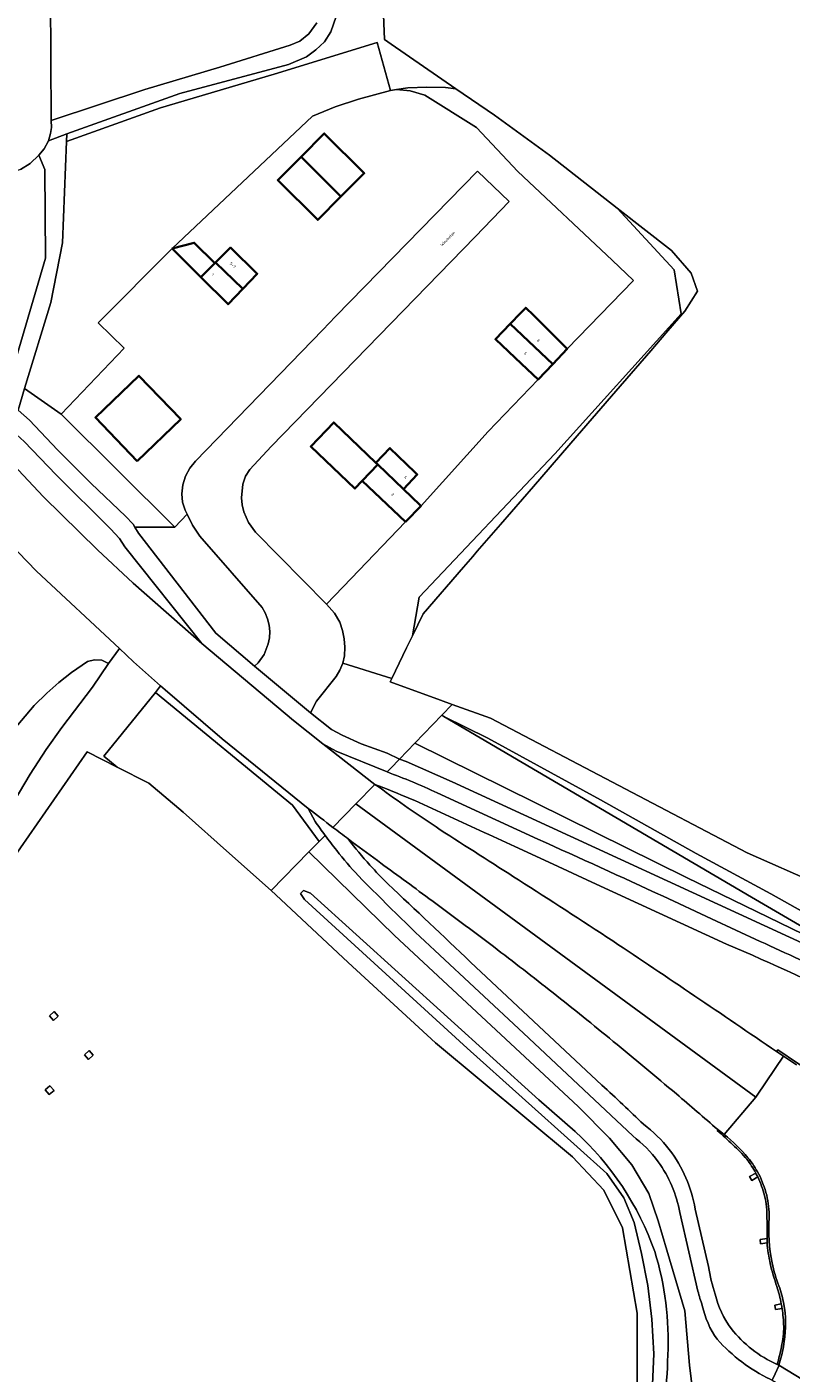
# Model space of a CAD drawing. Header units: metres. Extents: x 197700 to 204338, y 317132 to 325229.
# Tile 63 of 256: x 199010 to 199107, y 319549 to 319720. Entities that reach past the tile are written whole.
import ezdxf
from ezdxf.enums import TextEntityAlignment as Align

# ---------------------------------------------------------------- set-up
doc = ezdxf.new("R2010")
doc.units = ezdxf.units.M
for name, color, linetype, lineweight in [('B-WE-GR-BEPLANTING_CULTUUR_BODEMBEDEKKER-GV', 90, 'Continuous', 18), ('B-WE-GR-BEPLANTING_CULTUUR_BOSPLANTSOEN-GV', 90, 'Continuous', 18), ('B-WE-GR-BOUWLAND-GV', 80, 'Continuous', 13), ('B-WE-GR-GROENVOORZIENING-GV', 80, 'Continuous', 18), ('B-WE-IE-TERREINAFSCHEIDING_KUNSTMATIG_HEKWERK-G', 20, 'IE-TERREINAFSCHEIDING-KUNSTMATIG', 18), ('B-WE-IE-TERREINAFSCHEIDING_KUNSTMATIG_MUUR-G', 90, 'IE-TERREINAFSCHEIDING-KUNSTMATIG-DICHT', 18), ('B-WE-KL-ET_HS_LANDELIJK HOOGSPANNINGSNET-GV', 10, 'Continuous', 18), ('B-WE-OG-BEBOUWING-GV', 7, 'Continuous', 35), ('B-WE-OG-BEBOUWING-T18', 10, 'Continuous', 18), ('B-WE-OG-TERREIN_CULTUURSCHEIDING-GV', 7, 'Continuous', 18), ('B-WE-OG-TERREIN_ERF-GV', 7, 'Continuous', 18), ('B-WE-OG-TOPOGRAFIE-T18', 10, 'Continuous', 18), ('B-WE-OG-WATER_GREPPEL-GV', 160, 'Continuous', 18), ('B-WE-OG-WEG-GV', 7, 'Continuous', 18), ('B-WE-VH-VERHARDING_ASFALT-GV', 252, 'Continuous', 18), ('B-WE-VH-VERHARDING_BETONSTRAATSTEEN-GV', 252, 'Continuous', 18), ('B-WE-VH-VERHARDING_TEGEL-GV', 252, 'Continuous', 18)]:
    doc.layers.add(name, color=color, linetype=linetype, lineweight=lineweight)
doc.styles.add('NLCS-ISO-M200-T18', font='NLCS-ISO.ttf', dxfattribs={"height": 0.36})
doc.linetypes.add('IE-TERREINAFSCHEIDING-KUNSTMATIG', pattern='A,4,[82,NLCS.SHX,S=0.75,R=90,X=0,Y=0],4,-2', length=10)
doc.linetypes.add('IE-TERREINAFSCHEIDING-KUNSTMATIG-DICHT', pattern='A,8,-1,[82,NLCS.SHX,S=0.75,R=90,X=0,Y=0],-1', length=10)

msp = doc.modelspace()

# ---------------------------------------------------------------- linework, layer by layer
at = {"layer": 'B-WE-GR-BEPLANTING_CULTUUR_BODEMBEDEKKER-GV'}
for points in [[(199049.339, 319721.241), (199048.693, 319719.287), (199047.895, 319718.034), (199046.797, 319717.03), (199045.598, 319716.127), (199043.299, 319715.171), (199029.549, 319711.489), (199015.222, 319706.353), (199015.183, 319705.415), (199027.097, 319709.653), (199041.479, 319713.912), (199054.572, 319717.936), (199056.246, 319711.867), (199056.987, 319711.98), (199058.451, 319712.203), (199060.832, 319712.3), (199063.215, 319712.235), (199064.545, 319712.087), (199056.337, 319717.722), (199055.48, 319718.318), (199055.143, 319726.698)], [(199013.163, 319723.819), (199013.248, 319708.052), (199025.096, 319711.98), (199034.595, 319714.803), (199043.544, 319717.625), (199044.743, 319718.127), (199045.891, 319719.03), (199046.889, 319720.435)]]:
    msp.add_lwpolyline(points, dxfattribs=at)
for points in [[(199009.854, 319674.083), (199009.026, 319671.354), (199010.48, 319670.056), (199014.04, 319666.309), (199018.302, 319662.063), (199022.664, 319657.918), (199023.617, 319656.869), (199023.851, 319656.503), (199028.907, 319656.515), (199014.495, 319670.846)], [(199030.472, 319658.146), (199028.907, 319656.515), (199023.851, 319656.503), (199024.319, 319655.77), (199034.098, 319643.053), (199039.014, 319638.872), (199039.487, 319639.318), (199040.233, 319640.367), (199040.739, 319641.716), (199040.886, 319642.501), (199040.928, 319643.299), (199040.853, 319644.094), (199040.663, 319644.881), (199040.365, 319645.633), (199039.965, 319646.337), (199032.059, 319655.381), (199031.157, 319656.767)]]:
    msp.add_lwpolyline(points, close=True, dxfattribs=at)
at = {"layer": 'B-WE-GR-BEPLANTING_CULTUUR_BOSPLANTSOEN-GV'}
for points in [[(199014.495, 319670.846), (199022.472, 319679.206), (199019.198, 319682.405), (199028.565, 319691.818), (199046.365, 319708.603), (199049.249, 319709.775), (199052.201, 319710.762), (199056.246, 319711.867), (199054.572, 319717.936), (199041.479, 319713.912), (199027.097, 319709.653), (199015.183, 319705.415), (199014.65, 319692.564), (199013.167, 319685.008), (199009.854, 319674.083)], [(199078.649, 319679.115), (199076.808, 319677.172), (199074.967, 319675.23), (199068.622, 319668.637), (199060.127, 319659.224), (199058.156, 319657.169), (199051.26, 319649.993), (199048.14, 319646.746), (199049.147, 319645.629), (199049.801, 319644.454), (199050.145, 319643.424), (199050.379, 319642.364), (199050.472, 319641.281), (199050.394, 319640.196), (199050.183, 319639.275), (199056.416, 319637.341), (199058.281, 319641.199), (199059.013, 319642.715), (199059.894, 319647.641), (199077.06, 319665.798), (199093.099, 319683.556), (199092.189, 319689.128), (199084.972, 319696.961), (199076.392, 319703.655), (199069.437, 319708.728), (199064.545, 319712.087), (199063.215, 319712.235), (199060.832, 319712.3), (199058.451, 319712.203), (199056.987, 319711.98), (199058.755, 319711.832), (199060.608, 319711.266), (199067.125, 319707.162), (199072.403, 319701.573), (199084.322, 319690.35), (199087.038, 319687.793)], [(199093.56, 319683.892), (199095.163, 319686.441), (199094.353, 319688.701), (199091.884, 319691.559), (199084.972, 319696.961), (199092.189, 319689.128), (199093.099, 319683.556), (199077.06, 319665.798), (199059.894, 319647.641), (199059.013, 319642.715), (199060.388, 319645.528), (199065.495, 319651.435), (199066.681, 319652.806), (199067.242, 319653.455), (199070.184, 319656.858), (199074.35, 319661.675), (199079.89, 319668.083), (199084.792, 319673.752), (199089.223, 319678.876), (199091.405, 319681.4)]]:
    msp.add_lwpolyline(points, close=True, dxfattribs=at)
for points in [[(199008.316, 319630.659), (199011.061, 319633.919), (199012.657, 319635.473), (199014.205, 319636.829), (199015.803, 319638.083), (199017.851, 319639.488), (199018.702, 319639.691), (199019.652, 319639.643), (199020.504, 319639.244), (199021.887, 319641.13), (199011.373, 319650.937), (199003.262, 319659.307)], [(199007.738, 319620.447), (199010.579, 319625.208), (199012.573, 319628.316), (199014.568, 319631.123), (199018.459, 319636.236), (199020.504, 319639.244), (199019.652, 319639.643), (199018.702, 319639.691), (199017.851, 319639.488), (199015.803, 319638.083), (199014.205, 319636.829), (199012.657, 319635.473), (199011.061, 319633.919), (199008.316, 319630.659)]]:
    msp.add_lwpolyline(points, dxfattribs=at)
at = {"layer": 'B-WE-GR-BOUWLAND-GV'}
for points in [[(199055.143, 319726.698), (199055.48, 319718.318), (199056.337, 319717.722), (199064.545, 319712.087), (199069.437, 319708.728), (199076.392, 319703.655), (199084.972, 319696.961), (199091.884, 319691.559), (199094.353, 319688.701), (199095.163, 319686.441), (199093.56, 319683.892), (199091.405, 319681.4), (199089.223, 319678.876), (199084.792, 319673.752), (199079.89, 319668.083), (199074.35, 319661.675), (199070.184, 319656.858), (199067.242, 319653.455), (199066.681, 319652.806), (199065.495, 319651.435), (199060.388, 319645.528), (199059.013, 319642.715), (199058.281, 319641.199), (199056.416, 319637.341), (199056.208, 319636.91), (199062.567, 319634.599), (199064.075, 319634.051), (199068.925, 319632.288), (199085.188, 319623.751), (199101.451, 319615.214), (199110.447, 319611.245)], [(198994.631, 319413.858), (199012.755, 319433.967), (199048.21, 319476.3), (199061.836, 319494.292), (199079.563, 319521.015), (199084.193, 319529.614), (199086.442, 319538.477), (199087.5, 319547.605), (199087.5, 319556.866), (199085.648, 319567.714), (199083.267, 319572.476), (199079.298, 319576.71), (199061.968, 319591.129), (199050.856, 319601.316), (199041.727, 319609.915), (199041.122, 319610.451), (199041.123, 319610.452), (199035.84, 319615.14), (199029.953, 319620.366), (199025.588, 319624.07), (199021.584, 319626.106), (199017.782, 319628.039), (199002.966, 319606.74)]]:
    msp.add_lwpolyline(points, dxfattribs=at)
for points in [[(199013.538, 319593.978), (199013.004, 319594.574), (199013.6, 319595.109), (199014.134, 319594.513)], [(199017.967, 319589.034), (199017.433, 319589.63), (199018.029, 319590.165), (199018.563, 319589.569)], [(199012.992, 319584.577), (199012.458, 319585.173), (199013.054, 319585.708), (199013.588, 319585.112)]]:
    msp.add_lwpolyline(points, close=True, dxfattribs=at)
at = {"layer": 'B-WE-GR-GROENVOORZIENING-GV'}
msp.add_lwpolyline([(199029.953, 319620.366), (199035.84, 319615.14), (199041.123, 319610.452), (199045.901, 319615.34), (199047.217, 319616.686), (199043.8, 319621.288), (199026.438, 319635.565), (199019.884, 319627.496), (199021.584, 319626.106), (199025.588, 319624.07)], close=True, dxfattribs=at)
at = {"layer": 'B-WE-IE-TERREINAFSCHEIDING_KUNSTMATIG_HEKWERK-G'}
msp.add_lwpolyline([(199056.246, 319711.867), (199054.572, 319717.936), (199041.479, 319713.912), (199027.097, 319709.653), (199015.183, 319705.415)], dxfattribs=at)
at = {"layer": 'B-WE-IE-TERREINAFSCHEIDING_KUNSTMATIG_MUUR-G'}
for points in [[(199028.565, 319691.818), (199019.198, 319682.405), (199022.472, 319679.206), (199014.495, 319670.846)], [(199074.967, 319675.23), (199068.622, 319668.637)], [(199028.907, 319656.515), (199014.495, 319670.846)], [(199030.472, 319658.146), (199028.907, 319656.515)], [(199051.26, 319649.993), (199048.14, 319646.746)]]:
    msp.add_lwpolyline(points, dxfattribs=at)
at = {"layer": 'B-WE-KL-ET_HS_LANDELIJK HOOGSPANNINGSNET-GV'}
for points in [[(199013.6, 319595.109), (199013.004, 319594.574), (199013.538, 319593.978), (199014.134, 319594.513)], [(199018.029, 319590.165), (199017.433, 319589.63), (199017.967, 319589.034), (199018.563, 319589.569)], [(199013.054, 319585.708), (199012.458, 319585.173), (199012.992, 319584.577), (199013.588, 319585.112)]]:
    msp.add_lwpolyline(points, close=True, dxfattribs=at)
at = {"layer": 'B-WE-OG-BEBOUWING-GV'}
for points in [[(199049.961, 319698.418), (199052.908, 319701.377), (199047.853, 319706.412), (199044.906, 319703.454)], [(199049.961, 319698.418), (199044.906, 319703.454), (199041.959, 319700.495), (199047.014, 319695.46)], [(199028.565, 319691.818), (199032.203, 319688.203), (199033.956, 319689.968), (199031.355, 319692.571)], [(199034.045, 319690.057), (199037.527, 319686.729), (199039.342, 319688.628), (199035.951, 319691.957)], [(199037.527, 319686.729), (199034.045, 319690.057), (199033.956, 319689.968), (199032.203, 319688.203), (199035.656, 319684.772)], [(199076.808, 319677.172), (199078.649, 319679.115), (199076.484, 319681.259), (199074.362, 319683.362), (199073.397, 319684.318), (199073.388, 319684.309), (199072.716, 319683.628), (199071.421, 319682.279)], [(199072.859, 319677.211), (199074.967, 319675.23), (199076.808, 319677.172), (199071.421, 319682.279), (199069.545, 319680.324)], [(199024.134, 319664.893), (199029.648, 319670.198), (199024.343, 319675.712), (199018.829, 319670.407)], [(199054.63, 319664.448), (199054.386, 319664.682), (199049.052, 319669.792), (199046.128, 319666.727), (199051.728, 319661.41), (199052.658, 319662.389)], [(199054.63, 319664.448), (199057.873, 319661.313), (199059.626, 319663.204), (199059.332, 319663.488), (199056.168, 319666.542), (199054.386, 319664.682)], [(199058.156, 319657.169), (199060.127, 319659.224), (199059.981, 319659.36), (199057.873, 319661.313), (199054.63, 319664.448), (199052.658, 319662.389)]]:
    msp.add_lwpolyline(points, close=True, dxfattribs=at)
at = {"layer": 'B-WE-OG-TERREIN_CULTUURSCHEIDING-GV'}
for points in [[(199011.676, 319703.649), (199010.558, 319702.59), (199009.359, 319701.837), (199008.259, 319701.485), (199006.509, 319701.181), (198992.599, 319700.886), (198990.75, 319700.529), (198990.2, 319700.327), (198989.252, 319699.672), (198987.009, 319697.862), (198984.316, 319695.7), (198992.713, 319685.675), (199002.014, 319674.894), (199007.12, 319672.316), (199008.015, 319675.366), (199012.489, 319690.603), (199012.406, 319701.853)], [(199057.402, 319627.122), (199059.326, 319629.12), (199062.75, 319632.675), (199064.075, 319634.051), (199062.567, 319634.599), (199056.208, 319636.91), (199056.416, 319637.341), (199050.183, 319639.275), (199049.838, 319638.395), (199049.374, 319637.572), (199046.881, 319634.456), (199046.115, 319632.977), (199048.778, 319630.879), (199050.12, 319630.14), (199052.535, 319629.045), (199055.816, 319627.857)], [(199063.01, 319632.522), (199062.75, 319632.675), (199059.326, 319629.12), (199093.758, 319612.122), (199117.426, 319600.628), (199102.002, 319609.597)], [(199120.803, 319610.649), (199114.446, 319610.341), (199110.447, 319611.245), (199101.451, 319615.214), (199085.188, 319623.751), (199068.925, 319632.288), (199064.075, 319634.051), (199062.75, 319632.675), (199063.01, 319632.522), (199068.589, 319629.77), (199082.872, 319621.946), (199094.971, 319615.158), (199104.473, 319610.02), (199115.155, 319604.026), (199117.265, 319603.153)]]:
    msp.add_lwpolyline(points, close=True, dxfattribs=at)
for points in [[(199027.105, 319636.386), (199026.438, 319635.565), (199043.8, 319621.288), (199047.217, 319616.686), (199047.956, 319617.442)], [(199046.682, 319619.221), (199045.824, 319620.854), (199034.885, 319629.669), (199027.676, 319635.874), (199027.105, 319636.386)], [(199117.426, 319600.628), (199093.758, 319612.122), (199059.326, 319629.12), (199057.402, 319627.122), (199058.246, 319626.798), (199064.051, 319624.244), (199112.689, 319601.82), (199121.233, 319597.79), (199127.446, 319594.56), (199128.503, 319596.559), (199130.291, 319595.665), (199134.059, 319603.421), (199134.29, 319603.297), (199134.662, 319604.105)], [(199054.263, 319623.894), (199054.792, 319623.552)], [(199090.333, 319524.786), (199093.489, 319533.499), (199094.815, 319544.745), (199094.15, 319550.267), (199093.565, 319557.188), (199091.284, 319564.85), (199090.188, 319568.584), (199088.983, 319572.047), (199086.842, 319575.701), (199084.008, 319579.073), (199080.035, 319583.054), (199056.75, 319604.752), (199045.901, 319615.34), (199041.123, 319610.452), (199041.122, 319610.451), (199041.727, 319609.915)], [(199098.855, 319603.655), (199081.764, 319611.52), (199076.874, 319613.773), (199071.985, 319616.027)], [(199089.45, 319547.853), (199089.636, 319551.732), (199089.377, 319556.133), (199088.871, 319560.403), (199088.074, 319564.442), (199087.126, 319568.371), (199085.814, 319571.511), (199083.645, 319574.597), (199079.888, 319577.981), (199065.982, 319590.456), (199045.332, 319609.303), (199044.817, 319610.076), (199045.198, 319610.475), (199046.09, 319610.1), (199075.058, 319583.905), (199079.642, 319579.903)], [(199041.727, 319609.915), (199050.856, 319601.316), (199061.968, 319591.129), (199079.298, 319576.71), (199083.267, 319572.476), (199085.648, 319567.714), (199087.5, 319556.866), (199087.5, 319547.605), (199086.442, 319538.477), (199084.193, 319529.614), (199079.563, 319521.015), (199061.836, 319494.292), (199048.21, 319476.3), (199012.755, 319433.967), (198994.631, 319413.858), (198964.998, 319386.606), (198932.851, 319359.222), (198909.568, 319341.23), (198891.179, 319328.265)], [(199066.386, 319601.391), (199083.043, 319585.793)], [(199105.175, 319590.043), (199105.337, 319590.243), (199107.839, 319588.583), (199109.964, 319587.202)], [(199102.787, 319574.155), (199102.066, 319573.709), (199101.768, 319574.221), (199102.542, 319574.636)], [(199094.867, 319570.08), (199096.573, 319562.795)], [(199103.975, 319565.805), (199103.135, 319565.684), (199103.083, 319566.215), (199103.971, 319566.331)], [(199105.878, 319557.469), (199105.059, 319557.351), (199104.951, 319557.882), (199105.78, 319558.047)]]:
    msp.add_lwpolyline(points, dxfattribs=at)
for points in [[(199063.179, 319620.095, 0.0204731), (199054.263, 319623.894)], [(199054.792, 319623.552, 0.0049999), (199058.502, 319620.906)], [(199058.502, 319620.906, 0.0042791), (199062.518, 319618.165)], [(199047.956, 319617.442, -0.0081288), (199046.682, 319619.221)], [(199071.985, 319616.027, 0.0024912), (199063.179, 319620.095)], [(199062.518, 319618.165, -0.0011033), (199072.471, 319611.794)], [(199054.605, 319614.24, -0.0031187), (199050.891, 319616.986)], [(199050.891, 319616.986, 0.0222138), (199053.625, 319613.666)], [(199053.625, 319613.666, 0.0074088), (199055.945, 319611.261)], [(199061.12, 319609.454, -0.0018554), (199054.605, 319614.24)], [(199055.945, 319611.261, -0.0014364), (199066.386, 319601.391)], [(199072.471, 319611.794, -0.0044255), (199084.417, 319604.065)], [(199069.301, 319603.34, 0.0021737), (199061.12, 319609.454)], [(199084.417, 319604.065, -0.0023029), (199105.175, 319590.043)], [(199116.083, 319595.719, 0.0141026), (199098.855, 319603.655)], [(199076.845, 319597.494, 0.0041906), (199069.301, 319603.34)], [(199084.466, 319591.331, 0.0052112), (199076.845, 319597.494)], [(199092.493, 319584.663, 0.0034723), (199084.466, 319591.331)], [(199083.043, 319585.793, -0.0058579), (199088.312, 319580.818)], [(199097.721, 319580.148, 0.0039741), (199092.493, 319584.663)], [(199079.642, 319579.903, -0.1248765), (199089.734, 319564.684)], [(199088.312, 319580.818, -0.0681675), (199091.585, 319577.607)], [(199097.641, 319580.032, -0.0233743), (199097.721, 319580.148)], [(199099.635, 319578.231, 0.0124464), (199097.641, 319580.032)], [(199101.413, 319576.378, 0.0300235), (199099.635, 319578.231)], [(199091.585, 319577.607, -0.124395), (199094.867, 319570.08)], [(199102.542, 319574.636, 0.0418018), (199101.413, 319576.378)], [(199103.656, 319571.788, 0.0497093), (199102.787, 319574.155)], [(199103.961, 319568.889, 0.0659173), (199103.656, 319571.788)], [(199103.971, 319566.331, 0.0234494), (199103.961, 319568.889)], [(199089.734, 319564.684, -0.0893808), (199091.39, 319551.573)], [(199104.384, 319563.164, -0.0351336), (199103.975, 319565.805)], [(199096.573, 319562.795, 0.0434583), (199097.404, 319559.275)], [(199105.236, 319560.243, -0.0348504), (199104.384, 319563.164)], [(199097.404, 319559.275, 0.095476), (199099.43, 319554.92)], [(199105.78, 319558.047, 0.0300175), (199105.236, 319560.243)], [(199106.09, 319555.192, 0.0305187), (199105.878, 319557.469)], [(199099.43, 319554.92, 0.1203293), (199105.247, 319550.375)], [(199105.803, 319552.649, 0.0530766), (199106.09, 319555.192)], [(199105.247, 319550.375, 0.0286041), (199105.803, 319552.649)], [(199091.39, 319551.573, -0.0554894), (199089.776, 319538.993)]]:
    msp.add_lwpolyline(points, format="xyb", dxfattribs=at)
at = {"layer": 'B-WE-OG-TERREIN_ERF-GV'}
for points in [[(199028.565, 319691.818), (199019.198, 319682.405), (199022.472, 319679.206), (199014.495, 319670.846), (199028.907, 319656.515), (199030.472, 319658.146), (199030.219, 319658.655), (199029.89, 319659.664), (199029.801, 319660.722), (199029.938, 319661.866), (199030.275, 319662.967), (199030.808, 319663.989), (199031.526, 319664.891), (199047.652, 319681.539), (199049.286, 319683.226), (199051.138, 319685.122), (199067.274, 319701.646), (199071.283, 319697.779), (199066.955, 319693.328), (199041.104, 319666.741), (199038.403, 319663.836), (199037.855, 319662.959), (199037.523, 319661.969), (199037.369, 319660.213), (199037.444, 319659.333), (199037.632, 319658.47), (199038.229, 319657.091), (199039.134, 319655.891), (199048.14, 319646.746), (199051.26, 319649.993), (199058.156, 319657.169), (199052.658, 319662.389), (199051.728, 319661.41), (199046.128, 319666.727), (199049.052, 319669.792), (199054.386, 319664.682), (199056.168, 319666.542), (199059.332, 319663.488), (199059.626, 319663.204), (199057.873, 319661.313), (199059.981, 319659.36), (199060.127, 319659.224), (199068.622, 319668.637), (199074.967, 319675.23), (199072.859, 319677.211), (199069.545, 319680.324), (199071.421, 319682.279), (199072.716, 319683.628), (199073.388, 319684.309), (199073.397, 319684.318), (199074.362, 319683.362), (199076.484, 319681.259), (199078.649, 319679.115), (199087.038, 319687.793), (199084.322, 319690.35), (199072.403, 319701.573), (199067.125, 319707.162), (199060.608, 319711.266), (199058.755, 319711.832), (199056.987, 319711.98), (199056.246, 319711.867), (199052.201, 319710.762), (199049.249, 319709.775), (199046.365, 319708.603)], [(199044.906, 319703.454), (199047.853, 319706.412), (199052.908, 319701.377), (199049.961, 319698.418), (199047.014, 319695.46), (199041.959, 319700.495)], [(199034.045, 319690.057), (199035.951, 319691.957), (199039.342, 319688.628), (199037.527, 319686.729), (199035.656, 319684.772), (199032.203, 319688.203), (199028.565, 319691.818), (199031.355, 319692.571), (199033.956, 319689.968)], [(199024.134, 319664.893), (199018.829, 319670.407), (199024.343, 319675.712), (199029.648, 319670.198)], [(199017.782, 319628.039), (199021.584, 319626.106), (199019.884, 319627.496), (199026.438, 319635.565), (199027.105, 319636.386), (199023.679, 319639.458), (199021.887, 319641.13), (199020.504, 319639.244), (199018.459, 319636.236), (199014.568, 319631.123), (199012.573, 319628.316), (199010.579, 319625.208), (199007.738, 319620.447), (199006.642, 319618.343), (199004.851, 319613.934), (199003.459, 319609.877), (199003.013, 319607.774), (199002.557, 319606.163), (199002.966, 319606.74)]]:
    msp.add_lwpolyline(points, close=True, dxfattribs=at)
at = {"layer": 'B-WE-OG-WATER_GREPPEL-GV'}
for points in [[(199115.155, 319604.026), (199104.473, 319610.02), (199094.971, 319615.158), (199082.872, 319621.946), (199068.589, 319629.77), (199063.01, 319632.522), (199102.002, 319609.597), (199117.426, 319600.628)], [(199079.642, 319579.903), (199075.058, 319583.905), (199046.09, 319610.1), (199045.198, 319610.475), (199044.817, 319610.076), (199045.332, 319609.303), (199065.982, 319590.456), (199079.888, 319577.981), (199083.645, 319574.597), (199085.814, 319571.511), (199087.126, 319568.371), (199088.074, 319564.442), (199088.871, 319560.403), (199089.377, 319556.133), (199089.636, 319551.732), (199089.45, 319547.853)]]:
    msp.add_lwpolyline(points, dxfattribs=at)
for points in [[(199089.734, 319564.684, 0.1248765), (199079.642, 319579.903)], [(199091.39, 319551.573, 0.0893808), (199089.734, 319564.684)], [(199089.776, 319538.993, 0.0554894), (199091.39, 319551.573)]]:
    msp.add_lwpolyline(points, format="xyb", dxfattribs=at)
at = {"layer": 'B-WE-OG-WEG-GV'}
for points in [[(199047.956, 319617.442), (199047.217, 319616.686)], [(199047.217, 319616.686), (199045.901, 319615.34), (199056.75, 319604.752), (199080.035, 319583.054), (199084.008, 319579.073), (199086.842, 319575.701), (199088.983, 319572.047), (199090.188, 319568.584), (199091.284, 319564.85), (199093.565, 319557.188), (199094.15, 319550.267), (199094.815, 319544.745), (199093.489, 319533.499), (199090.333, 319524.786)], [(199086.946, 319579.338), (199073.086, 319592.386), (199061.845, 319602.849)], [(199095.222, 319559.674), (199092.923, 319569.635)]]:
    msp.add_lwpolyline(points, dxfattribs=at)
for points in [[(199049.425, 319615.531, -0.0088787), (199047.956, 319617.442)], [(199052.14, 319612.339, -0.0157643), (199049.425, 319615.531)], [(199061.845, 319602.849, -0.0089057), (199052.14, 319612.339)], [(199090.187, 319576.073, 0.0762374), (199086.946, 319579.338)], [(199092.923, 319569.635, 0.1098108), (199090.187, 319576.073)], [(199095.764, 319557.845, -0.0187271), (199095.222, 319559.674)], [(199097.66, 319553.572, -0.1033428), (199095.764, 319557.845)], [(199104.388, 319548.508, -0.1006566), (199097.66, 319553.572)]]:
    msp.add_lwpolyline(points, format="xyb", dxfattribs=at)
at = {"layer": 'B-WE-VH-VERHARDING_ASFALT-GV'}
for points in [[(199009.359, 319701.837), (199010.558, 319702.59), (199011.676, 319703.649), (199012.355, 319704.446), (199012.903, 319705.498), (199013.151, 319706.4), (199013.25, 319707.151), (199013.248, 319708.052), (199013.163, 319723.819), (199013.361, 319724.82), (199013.709, 319725.471), (199014.208, 319726.023), (199015.008, 319726.525), (199015.907, 319726.777), (199017.158, 319726.83), (199042.671, 319727.233), (199042.608, 319733.139), (199017.095, 319732.736)], [(199046.889, 319720.435), (199045.891, 319719.03), (199044.743, 319718.127), (199043.544, 319717.625), (199034.595, 319714.803), (199025.096, 319711.98), (199013.248, 319708.052), (199013.25, 319707.151), (199013.151, 319706.4), (199012.903, 319705.498), (199015.222, 319706.353), (199029.549, 319711.489), (199043.299, 319715.171), (199045.598, 319716.127), (199046.797, 319717.03), (199047.895, 319718.034), (199048.693, 319719.287), (199049.339, 319721.241)], [(199054.258, 319623.889), (199054.263, 319623.894), (199054.236, 319623.905), (199047.677, 319629.046), (199043.947, 319632.024), (199032.341, 319641.782), (199023.633, 319649.411), (199019.121, 319653.656), (199012.252, 319660.349), (199008.391, 319664.446)], [(199003.262, 319659.307), (199011.373, 319650.937), (199021.887, 319641.13), (199023.679, 319639.458), (199027.105, 319636.386), (199027.676, 319635.874), (199034.885, 319629.669), (199045.824, 319620.854)], [(199055.809, 319625.476), (199049.351, 319628.136), (199047.677, 319629.046), (199054.236, 319623.905), (199054.263, 319623.894)], [(199048.944, 319618.453), (199051.856, 319621.432), (199054.258, 319623.889)], [(199054.263, 319623.894), (199054.258, 319623.889), (199051.856, 319621.432), (199102.534, 319584.269), (199102.735, 319584.507), (199106.048, 319589.463), (199105.175, 319590.043)], [(199054.792, 319623.552), (199054.263, 319623.894)], [(199074.914, 319616.976), (199062.167, 319622.827)], [(199045.824, 319620.854), (199046.682, 319619.221)], [(199098.537, 319579.53), (199102.534, 319584.269), (199051.856, 319621.432), (199048.944, 319618.453)], [(199071.985, 319616.027), (199076.874, 319613.773), (199081.764, 319611.52), (199098.855, 319603.655)], [(199103.1, 319604.01), (199096.954, 319606.865), (199090.808, 319609.722)], [(199061.845, 319602.849), (199073.086, 319592.386), (199086.946, 319579.338)], [(199083.043, 319585.793), (199066.386, 319601.391)], [(199107.719, 319588.353), (199106.048, 319589.463), (199102.735, 319584.507), (199102.534, 319584.269), (199098.537, 319579.53)], [(199092.923, 319569.635), (199095.222, 319559.674)], [(199096.573, 319562.795), (199094.867, 319570.08)], [(199106.109, 319557.982), (199106.209, 319557.528)], [(199104.388, 319548.508), (199104.639, 319548.391), (199104.999, 319549.182), (199105.467, 319550.223), (199105.482, 319550.271), (199105.365, 319550.322), (199105.247, 319550.375)], [(199105.482, 319550.271), (199109.587, 319547.808), (199109.853, 319548.249), (199111.11, 319550.37)]]:
    msp.add_lwpolyline(points, dxfattribs=at)
for points in [[(199012.903, 319705.498), (199012.355, 319704.446), (199011.676, 319703.649), (199012.406, 319701.853), (199012.489, 319690.603), (199008.015, 319675.366), (199007.12, 319672.316), (199009.026, 319671.354), (199009.854, 319674.083), (199013.167, 319685.008), (199014.65, 319692.564), (199015.183, 319705.415), (199015.222, 319706.353)], [(199047.652, 319681.539), (199031.526, 319664.891), (199030.808, 319663.989), (199030.275, 319662.967), (199029.938, 319661.866), (199029.801, 319660.722), (199029.89, 319659.664), (199030.219, 319658.655), (199030.472, 319658.146), (199031.157, 319656.767), (199032.059, 319655.381), (199039.965, 319646.337), (199040.365, 319645.633), (199040.663, 319644.881), (199040.853, 319644.094), (199040.928, 319643.299), (199040.886, 319642.501), (199040.739, 319641.716), (199040.233, 319640.367), (199039.487, 319639.318), (199039.014, 319638.872), (199046.115, 319632.977), (199046.881, 319634.456), (199049.374, 319637.572), (199049.838, 319638.395), (199050.183, 319639.275), (199050.394, 319640.196), (199050.472, 319641.281), (199050.379, 319642.364), (199050.145, 319643.424), (199049.801, 319644.454), (199049.147, 319645.629), (199048.14, 319646.746), (199039.134, 319655.891), (199038.229, 319657.091), (199037.632, 319658.47), (199037.444, 319659.333), (199037.369, 319660.213), (199037.523, 319661.969), (199037.855, 319662.959), (199038.403, 319663.836), (199041.104, 319666.741), (199066.955, 319693.328), (199071.283, 319697.779), (199067.274, 319701.646), (199051.138, 319685.122), (199049.286, 319683.226)], [(199108.55, 319546.092), (199109.587, 319547.808), (199105.482, 319550.271), (199105.467, 319550.223), (199104.999, 319549.182), (199104.639, 319548.391)]]:
    msp.add_lwpolyline(points, close=True, dxfattribs=at)
for points in [[(199054.263, 319623.894, -0.0204731), (199063.179, 319620.095)], [(199062.167, 319622.827, 0.0224032), (199055.809, 319625.476)], [(199058.502, 319620.906, -0.0049999), (199054.792, 319623.552)], [(199048.944, 319618.453, -0.0018432), (199045.824, 319620.854)], [(199045.824, 319620.854, 0.0018432), (199048.944, 319618.453)], [(199062.518, 319618.165, -0.0042791), (199058.502, 319620.906)], [(199046.682, 319619.221, 0.0081288), (199047.956, 319617.442)], [(199063.179, 319620.095, -0.0024912), (199071.985, 319616.027)], [(199047.956, 319617.442, 0.0088787), (199049.425, 319615.531)], [(199048.944, 319618.453, 0.0014003), (199050.891, 319616.986)], [(199050.891, 319616.986, -0.0014003), (199048.944, 319618.453)], [(199072.471, 319611.794, 0.0011033), (199062.518, 319618.165)], [(199049.425, 319615.531, 0.0157643), (199052.14, 319612.339)], [(199050.891, 319616.986, 0.0031187), (199054.605, 319614.24)], [(199053.625, 319613.666, -0.0222138), (199050.891, 319616.986)], [(199090.808, 319609.722, 0.0018948), (199074.914, 319616.976)], [(199055.945, 319611.261, -0.0074088), (199053.625, 319613.666)], [(199054.605, 319614.24, 0.0018554), (199061.12, 319609.454)], [(199052.14, 319612.339, 0.0089057), (199061.845, 319602.849)], [(199066.386, 319601.391, 0.0014364), (199055.945, 319611.261)], [(199084.417, 319604.065, 0.0044255), (199072.471, 319611.794)], [(199061.12, 319609.454, -0.0021737), (199069.301, 319603.34)], [(199105.175, 319590.043, 0.0023029), (199084.417, 319604.065)], [(199098.855, 319603.655, -0.0141026), (199116.083, 319595.719)], [(199113.075, 319599.376, 0.0020705), (199103.1, 319604.01)], [(199069.301, 319603.34, -0.0041906), (199076.845, 319597.494)], [(199076.845, 319597.494, -0.0052112), (199084.466, 319591.331)], [(199084.466, 319591.331, -0.0034723), (199092.493, 319584.663)], [(199088.312, 319580.818, 0.0058579), (199083.043, 319585.793)], [(199092.493, 319584.663, -0.0039741), (199097.721, 319580.148)], [(199091.585, 319577.607, 0.0681675), (199088.312, 319580.818)], [(199097.721, 319580.148, -0.0121286), (199098.537, 319579.53)], [(199098.537, 319579.53, -0.0508074), (199101.558, 319576.586)], [(199086.946, 319579.338, -0.0762374), (199090.187, 319576.073)], [(199090.187, 319576.073, -0.1098108), (199092.923, 319569.635)], [(199094.867, 319570.08, 0.124395), (199091.585, 319577.607)], [(199101.558, 319576.586, -0.0438445), (199102.924, 319574.501)], [(199102.924, 319574.501, -0.0577183), (199103.931, 319571.851)], [(199103.931, 319571.851, -0.0660237), (199104.229, 319568.944)], [(199104.229, 319568.944, 0.0664603), (199104.628, 319563.244)], [(199097.404, 319559.275, -0.0434583), (199096.573, 319562.795)], [(199104.628, 319563.244, 0.0382732), (199105.483, 319560.334)], [(199095.222, 319559.674, 0.0187271), (199095.764, 319557.845)], [(199099.43, 319554.92, -0.095476), (199097.404, 319559.275)], [(199105.483, 319560.334, -0.0492274), (199106.109, 319557.982)], [(199095.764, 319557.845, 0.1033428), (199097.66, 319553.572)], [(199106.209, 319557.528, -0.0749189), (199106.061, 319552.667)], [(199105.247, 319550.375, -0.1203293), (199099.43, 319554.92)], [(199097.66, 319553.572, 0.1006566), (199104.388, 319548.508)], [(199106.061, 319552.667, -0.0328677), (199105.482, 319550.271)]]:
    msp.add_lwpolyline(points, format="xyb", dxfattribs=at)
at = {"layer": 'B-WE-VH-VERHARDING_BETONSTRAATSTEEN-GV'}
for points in [[(199000.619, 319672.739), (199005.382, 319667.492), (199008.391, 319664.446), (199012.252, 319660.349), (199019.121, 319653.656), (199023.633, 319649.411), (199032.341, 319641.782), (199022.572, 319654.014), (199021.87, 319655.063), (199020.766, 319656.312), (199013.847, 319663.155), (199009.786, 319667.352), (199007.931, 319669.05), (199006.778, 319669.847)], [(199102.787, 319574.155), (199102.731, 319574.269), (199102.61, 319574.507), (199102.542, 319574.636), (199101.768, 319574.221), (199102.066, 319573.709)]]:
    msp.add_lwpolyline(points, close=True, dxfattribs=at)
for points in [[(199128.67, 319591.872), (199128.762, 319592.037), (199130.447, 319595.363), (199130.198, 319595.474), (199130.253, 319595.588), (199130.291, 319595.665), (199128.503, 319596.559), (199127.446, 319594.56), (199121.233, 319597.79), (199112.689, 319601.82), (199064.051, 319624.244), (199058.246, 319626.798), (199057.402, 319627.122), (199056.295, 319625.973), (199055.809, 319625.476)], [(199062.167, 319622.827), (199074.914, 319616.976)], [(199090.808, 319609.722), (199096.954, 319606.865), (199103.1, 319604.01)], [(199109.964, 319587.202), (199107.839, 319588.583), (199105.337, 319590.243), (199105.175, 319590.043), (199106.048, 319589.463), (199107.719, 319588.353)], [(199102.542, 319574.636), (199102.61, 319574.507), (199102.731, 319574.269), (199102.787, 319574.155)], [(199103.971, 319566.331), (199103.083, 319566.215), (199103.135, 319565.684), (199103.975, 319565.805)], [(199105.78, 319558.047), (199104.951, 319557.882), (199105.059, 319557.351), (199105.878, 319557.469)], [(199106.209, 319557.528), (199106.109, 319557.982)], [(199105.247, 319550.375), (199105.365, 319550.322), (199105.482, 319550.271)]]:
    msp.add_lwpolyline(points, dxfattribs=at)
for points in [[(199055.809, 319625.476, -0.0224032), (199062.167, 319622.827)], [(199074.914, 319616.976, -0.0018948), (199090.808, 319609.722)], [(199103.1, 319604.01, -0.0020705), (199113.075, 319599.376)], [(199097.721, 319580.148, 0.0233743), (199097.641, 319580.032)], [(199097.641, 319580.032, -0.0124464), (199099.635, 319578.231)], [(199098.537, 319579.53, 0.0121286), (199097.721, 319580.148)], [(199101.558, 319576.586, 0.0508074), (199098.537, 319579.53)], [(199099.635, 319578.231, -0.0300235), (199101.413, 319576.378)], [(199101.413, 319576.378, -0.0418018), (199102.542, 319574.636)], [(199102.924, 319574.501, 0.0438445), (199101.558, 319576.586)], [(199103.931, 319571.851, 0.0577183), (199102.924, 319574.501)], [(199102.787, 319574.155, -0.0497093), (199103.656, 319571.788)], [(199103.656, 319571.788, -0.0659173), (199103.961, 319568.889)], [(199104.229, 319568.944, 0.0660237), (199103.931, 319571.851)], [(199103.961, 319568.889, -0.0234494), (199103.971, 319566.331)], [(199104.628, 319563.244, -0.0664603), (199104.229, 319568.944)], [(199103.975, 319565.805, -0.0037445), (199103.971, 319566.331)], [(199103.971, 319566.331, 0.0037445), (199103.975, 319565.805)], [(199103.975, 319565.805, 0.0351336), (199104.384, 319563.164)], [(199104.384, 319563.164, 0.0348504), (199105.236, 319560.243)], [(199105.483, 319560.334, -0.0382732), (199104.628, 319563.244)], [(199105.236, 319560.243, -0.0300175), (199105.78, 319558.047)], [(199106.109, 319557.982, 0.0492274), (199105.483, 319560.334)], [(199105.878, 319557.469, 0.0095205), (199105.78, 319558.047)], [(199105.78, 319558.047, -0.0095205), (199105.878, 319557.469)], [(199105.878, 319557.469, -0.0305187), (199106.09, 319555.192)], [(199106.061, 319552.667, 0.0749189), (199106.209, 319557.528)], [(199106.09, 319555.192, -0.0530766), (199105.803, 319552.649)], [(199105.803, 319552.649, -0.0286041), (199105.247, 319550.375)], [(199105.482, 319550.271, 0.0328677), (199106.061, 319552.667)]]:
    msp.add_lwpolyline(points, format="xyb", dxfattribs=at)
at = {"layer": 'B-WE-VH-VERHARDING_TEGEL-GV'}
msp.add_lwpolyline([(199009.786, 319667.352), (199013.847, 319663.155), (199020.766, 319656.312), (199021.87, 319655.063), (199022.572, 319654.014), (199032.341, 319641.782), (199043.947, 319632.024), (199047.677, 319629.046), (199049.351, 319628.136), (199055.809, 319625.476), (199056.295, 319625.973), (199057.402, 319627.122), (199055.816, 319627.857), (199052.535, 319629.045), (199050.12, 319630.14), (199048.778, 319630.879), (199046.115, 319632.977), (199039.014, 319638.872), (199034.098, 319643.053), (199024.319, 319655.77), (199023.851, 319656.503), (199023.617, 319656.869), (199022.664, 319657.918), (199018.302, 319662.063), (199014.04, 319666.309), (199010.48, 319670.056), (199009.026, 319671.354)], dxfattribs=at)

# ---------------------------------------------------------------- texts
at = {"layer": 'B-WE-OG-BEBOUWING-T18', "style": 'NLCS-ISO-M200-T18'}
for s, rotation, p in [('1', 316.3, (199033.7, 319688.515)), ('5-7', 316.3, (199036.248, 319689.719)), ('8', 316.2, (199074.954, 319680.183)), ('6', 316.2, (199073.369, 319678.532)), ('4', 316.2, (199058.165, 319662.845)), ('2', 316.2, (199056.533, 319660.652))]:
    msp.add_text(s, height=0.36, rotation=rotation, dxfattribs=at).set_placement(p, align=Align.MIDDLE)
at = {"layer": 'B-WE-OG-TOPOGRAFIE-T18', "style": 'NLCS-ISO-M200-T18'}
msp.add_text('Winckelen', height=0.36, rotation=45.8, dxfattribs=at).set_placement((199063.494, 319693.066), align=Align.MIDDLE)

doc.saveas('drawing.dxf')
